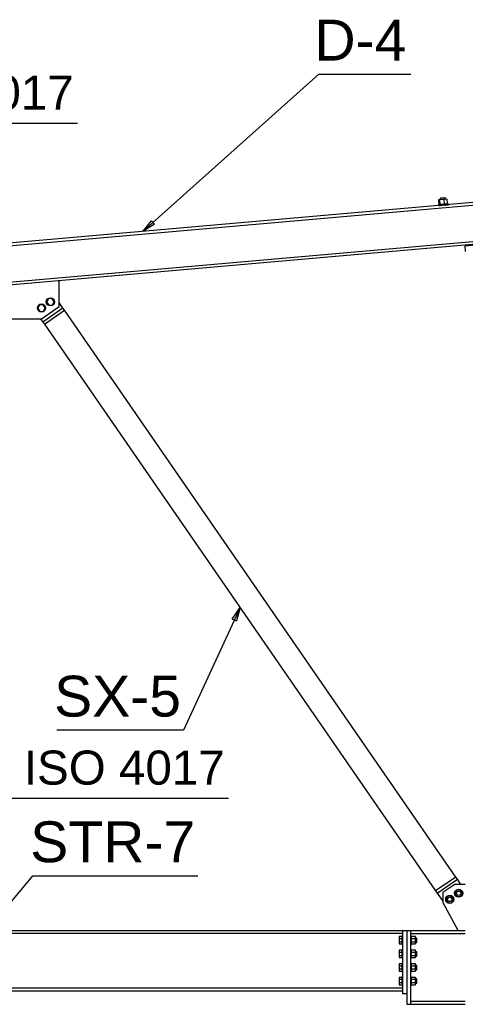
# Paper-space layout 'A0 Advance Steel' of a CAD drawing. Header units: millimetres. Extents: x -21 to 1320, y -7 to 928.
# Tile 79 of 134: x 690 to 723, y 322 to 394. Entities that reach past the tile are written whole.
import ezdxf

# ---------------------------------------------------------------- set-up
doc = ezdxf.new("R2010")
doc.units = ezdxf.units.MM
doc.layers.get('0').update_dxf_attribs({"linetype": 'CONTINUOUS'})
for name, color, linetype in [('AS_Belki', 145, 'CONTINUOUS'), ('AS_Blachy', 30, 'CONTINUOUS'), ('AS_Sruby', 9, 'CONTINUOUS')]:
    doc.layers.add(name, color=color, linetype=linetype)
doc.styles.add('Arial', font='arial.ttf', dxfattribs={"height": 150})

psp = doc.layouts.new('A0 Advance Steel')

# ---------------------------------------------------------------- linework, layer by layer
at = {"color": 0, "linetype": 'ByBlock', "lineweight": -2}
for p, q in [((698.909, 378.224), (699.543, 379.015)), ((699.765, 378.766), (698.909, 378.224)), ((699.765, 378.766), (699.543, 379.015)), ((705.462, 349.782), (706.032, 350.62)), ((706.032, 350.62), (705.765, 349.642)), ((705.462, 349.782), (705.765, 349.642))]:
    psp.add_line(p, q, dxfattribs=at)
at = {"color": 7}
for points in [[(698.909, 378.224), (711.816, 389.767), (718.569, 389.767)], [(656.27, 372.738), (660.119, 386.165), (694.093, 386.165)], [(706.032, 350.62), (701.892, 341.622), (692.575, 341.622)], [(656.17, 324.707), (671.205, 336.629), (705.179, 336.629)], [(687.44, 326.907), (690.821, 330.934), (702.93, 330.934)]]:
    psp.add_lwpolyline(points, dxfattribs=at)
at = {"layer": 'AS_Belki', "linetype": 'Continuous', "ltscale": 0.25}
for p, q in [((789.77, 386.173), (656.01, 374.471)), ((656.01, 374.29), (789.77, 385.993)), ((789.77, 383.302), (656.01, 371.6)), ((656.01, 371.419), (789.77, 383.122)), ((721.873, 330.848), (693.152, 372.439)), ((691.671, 371.416), (720.392, 329.825)), ((717.97, 326.907), (655.91, 326.907)), ((655.91, 326.723), (717.97, 326.723)), ((722.57, 326.907), (718.57, 326.907)), ((718.57, 326.703), (722.57, 326.703)), ((717.97, 322.691), (655.91, 322.691)), ((655.91, 322.507), (717.97, 322.507)), ((722.57, 321.711), (718.57, 321.711)), ((718.57, 321.507), (722.57, 321.507))]:
    psp.add_line(p, q, dxfattribs=at)
at = {"layer": 'AS_Blachy', "linetype": 'Continuous', "ltscale": 0.25}
for p, q in [((725.735, 377.429), (722.535, 377.149)), ((722.535, 377.149), (722.57, 376.751)), ((692.75, 372.718), (692.75, 374.634)), ((693.039, 372.603), (692.75, 373.021)), ((691.45, 371.818), (692.75, 372.718)), ((693.039, 372.603), (691.557, 371.58)), ((691.671, 371.416), (693.152, 372.439)), ((693.152, 372.439), (693.039, 372.603)), ((688.25, 371.818), (691.45, 371.818)), ((691.393, 371.818), (691.557, 371.58)), ((691.557, 371.58), (691.671, 371.416)), ((721.873, 330.848), (720.392, 329.825)), ((720.506, 329.66), (721.987, 330.683)), ((721.81, 330.307), (720.91, 329.707)), ((722.57, 330.307), (721.81, 330.307)), ((721.987, 330.683), (721.873, 330.848)), ((722.247, 330.307), (721.987, 330.683)), ((720.392, 329.825), (720.506, 329.66)), ((720.506, 329.66), (720.91, 329.075)), ((720.91, 329.707), (720.91, 328.967)), ((720.91, 328.967), (722.05, 326.907)), ((718.27, 326.907), (717.97, 326.907)), ((717.97, 326.907), (717.97, 322.307)), ((718.57, 326.907), (718.27, 326.907)), ((718.27, 326.907), (718.27, 322.307)), ((718.57, 321.507), (718.57, 326.907)), ((717.97, 322.307), (718.27, 322.307)), ((718.27, 322.307), (718.27, 321.507)), ((718.27, 321.507), (718.57, 321.507))]:
    psp.add_line(p, q, dxfattribs=at)
at = {"layer": 'AS_Sruby', "linetype": 'Continuous', "ltscale": 0.25}
for p, q in [((720.584, 380.181), (720.589, 380.121)), ((720.594, 380.181), (720.584, 380.181)), ((720.619, 380.184), (720.594, 380.181)), ((720.7, 380.552), (720.6, 380.543)), ((720.6, 380.543), (720.631, 380.185)), ((720.656, 380.187), (720.619, 380.184)), ((720.704, 380.191), (720.656, 380.187)), ((720.661, 380.127), (720.71, 380.131)), ((721.021, 380.58), (720.7, 380.552)), ((720.732, 380.193), (720.7, 380.552)), ((720.762, 380.196), (720.704, 380.191)), ((720.768, 380.136), (720.71, 380.131)), ((720.732, 380.656), (720.713, 380.654)), ((720.713, 380.654), (720.722, 380.554)), ((720.778, 380.66), (720.732, 380.656)), ((720.738, 380.134), (720.757, 380.135)), ((720.777, 380.137), (720.758, 380.136)), ((720.828, 380.202), (720.762, 380.196)), ((720.833, 380.142), (720.768, 380.136)), ((720.777, 380.137), (720.823, 380.141)), ((720.845, 380.666), (720.778, 380.66)), ((720.898, 380.208), (720.828, 380.202)), ((720.903, 380.148), (720.833, 380.142)), ((720.89, 380.147), (720.833, 380.142)), ((720.922, 380.672), (720.845, 380.666)), ((720.97, 380.214), (720.898, 380.208)), ((720.975, 380.155), (720.903, 380.148)), ((720.997, 380.679), (720.922, 380.672)), ((720.975, 380.155), (720.967, 380.154)), ((721.042, 380.221), (720.97, 380.214)), ((721.047, 380.161), (720.975, 380.155)), ((721.059, 380.685), (720.997, 380.679)), ((721.241, 380.599), (721.021, 380.58)), ((721.052, 380.222), (721.021, 380.58)), ((721.11, 380.227), (721.042, 380.221)), ((721.042, 380.16), (721.105, 380.166)), ((721.115, 380.167), (721.047, 380.161)), ((721.099, 380.688), (721.059, 380.685)), ((721.111, 380.689), (721.099, 380.688)), ((721.105, 380.166), (721.145, 380.169)), ((721.172, 380.232), (721.11, 380.227)), ((721.12, 380.589), (721.111, 380.689)), ((721.115, 380.167), (721.177, 380.172)), ((721.156, 380.17), (721.145, 380.169)), ((721.205, 380.175), (721.157, 380.17)), ((721.225, 380.237), (721.172, 380.232)), ((721.177, 380.172), (721.23, 380.177)), ((721.205, 380.175), (721.253, 380.179)), ((721.268, 380.24), (721.225, 380.237)), ((721.23, 380.177), (721.273, 380.181)), ((721.273, 380.241), (721.241, 380.599)), ((721.29, 380.182), (721.253, 380.179)), ((721.299, 380.243), (721.268, 380.24)), ((721.304, 380.183), (721.273, 380.181)), ((721.29, 380.182), (721.315, 380.184)), ((721.317, 380.245), (721.299, 380.243)), ((721.322, 380.185), (721.304, 380.183)), ((721.315, 380.184), (721.325, 380.185)), ((721.32, 380.245), (721.317, 380.245)), ((721.325, 380.185), (721.32, 380.245)), ((721.322, 380.185), (721.325, 380.185)), ((691.964, 373.28), (691.849, 373.038)), ((691.849, 373.038), (692.001, 372.818)), ((692.23, 373.301), (691.964, 373.28)), ((692.382, 373.081), (692.23, 373.301)), ((692.268, 372.84), (692.382, 373.081)), ((691.305, 372.825), (691.191, 372.583)), ((691.191, 372.583), (691.343, 372.363)), ((691.572, 372.847), (691.305, 372.825)), ((691.343, 372.363), (691.609, 372.385)), ((691.724, 372.627), (691.572, 372.847)), ((691.609, 372.385), (691.724, 372.627)), ((692.001, 372.818), (692.268, 372.84)), ((721.935, 329.879), (721.82, 329.637)), ((721.82, 329.637), (721.972, 329.417)), ((722.202, 329.9), (721.935, 329.879)), ((722.354, 329.68), (722.202, 329.9)), ((722.239, 329.438), (722.354, 329.68)), ((721.277, 329.424), (721.162, 329.182)), ((721.162, 329.182), (721.314, 328.962)), ((721.543, 329.446), (721.277, 329.424)), ((721.314, 328.962), (721.581, 328.984)), ((721.695, 329.226), (721.543, 329.446)), ((721.581, 328.984), (721.695, 329.226)), ((721.972, 329.417), (722.239, 329.438)), ((717.91, 326.475), (717.71, 326.475)), ((717.71, 326.475), (717.71, 326.341)), ((717.71, 326.341), (717.91, 326.341)), ((717.71, 326.341), (717.71, 326.074)), ((717.91, 326.074), (717.71, 326.074)), ((717.71, 326.074), (717.71, 325.94)), ((717.71, 325.94), (717.91, 325.94)), ((717.97, 326.507), (717.91, 326.507)), ((717.91, 326.507), (717.91, 326.502)), ((717.91, 326.502), (717.91, 326.484)), ((717.91, 326.484), (717.91, 326.457)), ((717.91, 326.457), (717.91, 326.419)), ((717.91, 326.419), (717.91, 326.374)), ((717.91, 326.374), (717.91, 326.322)), ((717.91, 326.322), (717.91, 326.266)), ((717.91, 326.266), (717.91, 326.207)), ((717.91, 326.207), (717.91, 326.149)), ((717.91, 326.149), (717.91, 326.092)), ((717.91, 326.092), (717.91, 326.041)), ((717.91, 326.041), (717.91, 325.995)), ((717.91, 325.995), (717.91, 325.958)), ((717.91, 325.958), (717.91, 325.93)), ((717.91, 325.93), (717.91, 325.913)), ((717.91, 325.913), (717.91, 325.907)), ((717.91, 325.907), (717.97, 325.907)), ((718.63, 326.507), (718.57, 326.507)), ((718.57, 325.907), (718.63, 325.907)), ((718.63, 326.502), (718.63, 326.507)), ((718.63, 326.484), (718.63, 326.502)), ((718.63, 326.457), (718.63, 326.484)), ((718.926, 326.475), (718.63, 326.475)), ((718.63, 326.419), (718.63, 326.457)), ((718.63, 326.374), (718.63, 326.419)), ((718.63, 326.322), (718.63, 326.374)), ((718.63, 326.341), (718.926, 326.341)), ((718.63, 326.266), (718.63, 326.322)), ((718.63, 326.207), (718.63, 326.266)), ((718.63, 326.149), (718.63, 326.207)), ((718.63, 326.092), (718.63, 326.149)), ((718.63, 326.041), (718.63, 326.092)), ((718.926, 326.074), (718.63, 326.074)), ((718.63, 325.995), (718.63, 326.041)), ((718.63, 325.958), (718.63, 325.995)), ((718.63, 325.93), (718.63, 325.958)), ((718.63, 325.94), (718.926, 325.94)), ((718.63, 325.913), (718.63, 325.93)), ((718.63, 325.907), (718.63, 325.913)), ((718.926, 326.341), (718.926, 326.475)), ((719.01, 326.367), (718.926, 326.367)), ((718.926, 326.074), (718.926, 326.341)), ((718.926, 325.94), (718.926, 326.074)), ((718.926, 326.047), (719.01, 326.047)), ((719.01, 326.355), (719.01, 326.367)), ((719.01, 326.32), (719.01, 326.355)), ((719.01, 326.269), (719.01, 326.32)), ((719.01, 326.207), (719.01, 326.269)), ((719.01, 326.146), (719.01, 326.207)), ((719.01, 326.094), (719.01, 326.146)), ((719.01, 326.059), (719.01, 326.094)), ((719.01, 326.047), (719.01, 326.059)), ((717.91, 325.475), (717.71, 325.475)), ((717.71, 325.475), (717.71, 325.341)), ((717.71, 325.341), (717.91, 325.341)), ((717.71, 325.341), (717.71, 325.074)), ((717.97, 325.507), (717.91, 325.507)), ((717.91, 325.507), (717.91, 325.502)), ((717.91, 325.502), (717.91, 325.484)), ((717.91, 325.484), (717.91, 325.457)), ((717.91, 325.457), (717.91, 325.419)), ((717.91, 325.419), (717.91, 325.374)), ((717.91, 325.374), (717.91, 325.322)), ((717.91, 325.322), (717.91, 325.266)), ((717.91, 325.266), (717.91, 325.207)), ((717.91, 325.207), (717.91, 325.149)), ((718.63, 325.507), (718.57, 325.507)), ((718.63, 325.502), (718.63, 325.507)), ((718.63, 325.484), (718.63, 325.502)), ((718.63, 325.457), (718.63, 325.484)), ((718.926, 325.475), (718.63, 325.475)), ((718.63, 325.419), (718.63, 325.457)), ((718.63, 325.374), (718.63, 325.419)), ((718.63, 325.322), (718.63, 325.374)), ((718.63, 325.341), (718.926, 325.341)), ((718.63, 325.266), (718.63, 325.322)), ((718.63, 325.207), (718.63, 325.266)), ((718.63, 325.149), (718.63, 325.207)), ((718.926, 325.341), (718.926, 325.475)), ((719.01, 325.367), (718.926, 325.367)), ((718.926, 325.074), (718.926, 325.341)), ((719.01, 325.355), (719.01, 325.367)), ((719.01, 325.32), (719.01, 325.355)), ((719.01, 325.269), (719.01, 325.32)), ((719.01, 325.207), (719.01, 325.269)), ((719.01, 325.146), (719.01, 325.207)), ((717.91, 325.074), (717.71, 325.074)), ((717.71, 325.074), (717.71, 324.94)), ((717.71, 324.94), (717.91, 324.94)), ((717.91, 324.475), (717.71, 324.475)), ((717.71, 324.475), (717.71, 324.341)), ((717.91, 325.149), (717.91, 325.092)), ((717.91, 325.092), (717.91, 325.041)), ((717.91, 325.041), (717.91, 324.995)), ((717.91, 324.995), (717.91, 324.958)), ((717.91, 324.958), (717.91, 324.93)), ((717.91, 324.93), (717.91, 324.913)), ((717.91, 324.913), (717.91, 324.907)), ((717.91, 324.907), (717.97, 324.907)), ((717.97, 324.507), (717.91, 324.507)), ((717.91, 324.507), (717.91, 324.502)), ((717.91, 324.502), (717.91, 324.484)), ((717.91, 324.484), (717.91, 324.457)), ((717.91, 324.457), (717.91, 324.419)), ((718.57, 324.907), (718.63, 324.907)), ((718.63, 324.507), (718.57, 324.507)), ((718.63, 325.092), (718.63, 325.149)), ((718.63, 325.041), (718.63, 325.092)), ((718.926, 325.074), (718.63, 325.074)), ((718.63, 324.995), (718.63, 325.041)), ((718.63, 324.958), (718.63, 324.995)), ((718.63, 324.93), (718.63, 324.958)), ((718.63, 324.94), (718.926, 324.94)), ((718.63, 324.913), (718.63, 324.93)), ((718.63, 324.907), (718.63, 324.913)), ((718.63, 324.502), (718.63, 324.507)), ((718.63, 324.484), (718.63, 324.502)), ((718.63, 324.457), (718.63, 324.484)), ((718.926, 324.475), (718.63, 324.475)), ((718.63, 324.419), (718.63, 324.457)), ((718.926, 324.94), (718.926, 325.074)), ((718.926, 325.047), (719.01, 325.047)), ((718.926, 324.341), (718.926, 324.475)), ((719.01, 325.094), (719.01, 325.146)), ((719.01, 325.059), (719.01, 325.094)), ((719.01, 325.047), (719.01, 325.059)), ((717.71, 324.341), (717.91, 324.341)), ((717.71, 324.341), (717.71, 324.074)), ((717.91, 324.074), (717.71, 324.074)), ((717.71, 324.074), (717.71, 323.94)), ((717.71, 323.94), (717.91, 323.94)), ((717.91, 324.419), (717.91, 324.374)), ((717.91, 324.374), (717.91, 324.322)), ((717.91, 324.322), (717.91, 324.266)), ((717.91, 324.266), (717.91, 324.207)), ((717.91, 324.207), (717.91, 324.149)), ((717.91, 324.149), (717.91, 324.092)), ((717.91, 324.092), (717.91, 324.041)), ((717.91, 324.041), (717.91, 323.995)), ((717.91, 323.995), (717.91, 323.958)), ((717.91, 323.958), (717.91, 323.93)), ((717.91, 323.93), (717.91, 323.913)), ((717.91, 323.913), (717.91, 323.907)), ((717.91, 323.907), (717.97, 323.907)), ((718.57, 323.907), (718.63, 323.907)), ((718.63, 324.374), (718.63, 324.419)), ((718.63, 324.322), (718.63, 324.374)), ((718.63, 324.341), (718.926, 324.341)), ((718.63, 324.266), (718.63, 324.322)), ((718.63, 324.207), (718.63, 324.266)), ((718.63, 324.149), (718.63, 324.207)), ((718.63, 324.092), (718.63, 324.149)), ((718.63, 324.041), (718.63, 324.092)), ((718.926, 324.074), (718.63, 324.074)), ((718.63, 323.995), (718.63, 324.041)), ((718.63, 323.958), (718.63, 323.995)), ((718.63, 323.93), (718.63, 323.958)), ((718.63, 323.94), (718.926, 323.94)), ((718.63, 323.913), (718.63, 323.93)), ((718.63, 323.907), (718.63, 323.913)), ((719.01, 324.367), (718.926, 324.367)), ((718.926, 324.074), (718.926, 324.341)), ((718.926, 323.94), (718.926, 324.074)), ((718.926, 324.047), (719.01, 324.047)), ((719.01, 324.355), (719.01, 324.367)), ((719.01, 324.32), (719.01, 324.355)), ((719.01, 324.269), (719.01, 324.32)), ((719.01, 324.207), (719.01, 324.269)), ((719.01, 324.146), (719.01, 324.207)), ((719.01, 324.094), (719.01, 324.146)), ((719.01, 324.059), (719.01, 324.094)), ((719.01, 324.047), (719.01, 324.059)), ((717.91, 323.475), (717.71, 323.475)), ((717.71, 323.475), (717.71, 323.341)), ((717.71, 323.341), (717.91, 323.341)), ((717.71, 323.341), (717.71, 323.074)), ((717.91, 323.074), (717.71, 323.074)), ((717.71, 323.074), (717.71, 322.94)), ((717.97, 323.507), (717.91, 323.507)), ((717.91, 323.507), (717.91, 323.502)), ((717.91, 323.502), (717.91, 323.484)), ((717.91, 323.484), (717.91, 323.457)), ((717.91, 323.457), (717.91, 323.419)), ((717.91, 323.419), (717.91, 323.374)), ((717.91, 323.374), (717.91, 323.322)), ((717.91, 323.322), (717.91, 323.266)), ((717.91, 323.266), (717.91, 323.207)), ((717.91, 323.207), (717.91, 323.149)), ((717.91, 323.149), (717.91, 323.092)), ((717.91, 323.092), (717.91, 323.041)), ((717.91, 323.041), (717.91, 322.995)), ((718.63, 323.507), (718.57, 323.507)), ((718.63, 323.502), (718.63, 323.507)), ((718.63, 323.484), (718.63, 323.502)), ((718.63, 323.457), (718.63, 323.484)), ((718.926, 323.475), (718.63, 323.475)), ((718.63, 323.419), (718.63, 323.457)), ((718.63, 323.374), (718.63, 323.419)), ((718.63, 323.322), (718.63, 323.374)), ((718.63, 323.341), (718.926, 323.341)), ((718.63, 323.266), (718.63, 323.322)), ((718.63, 323.207), (718.63, 323.266)), ((718.63, 323.149), (718.63, 323.207)), ((718.63, 323.092), (718.63, 323.149)), ((718.63, 323.041), (718.63, 323.092)), ((718.926, 323.074), (718.63, 323.074)), ((718.63, 322.995), (718.63, 323.041)), ((718.926, 323.341), (718.926, 323.475)), ((719.01, 323.367), (718.926, 323.367)), ((718.926, 323.074), (718.926, 323.341)), ((718.926, 322.94), (718.926, 323.074)), ((718.926, 323.047), (719.01, 323.047)), ((719.01, 323.355), (719.01, 323.367)), ((719.01, 323.32), (719.01, 323.355)), ((719.01, 323.269), (719.01, 323.32)), ((719.01, 323.207), (719.01, 323.269)), ((719.01, 323.146), (719.01, 323.207)), ((719.01, 323.094), (719.01, 323.146)), ((719.01, 323.059), (719.01, 323.094)), ((719.01, 323.047), (719.01, 323.059)), ((717.71, 322.94), (717.91, 322.94)), ((717.91, 322.995), (717.91, 322.958)), ((717.91, 322.958), (717.91, 322.93)), ((717.91, 322.93), (717.91, 322.913)), ((717.91, 322.913), (717.91, 322.907)), ((717.91, 322.907), (717.97, 322.907)), ((718.57, 322.907), (718.63, 322.907)), ((718.63, 322.958), (718.63, 322.995)), ((718.63, 322.93), (718.63, 322.958)), ((718.63, 322.94), (718.926, 322.94)), ((718.63, 322.913), (718.63, 322.93)), ((718.63, 322.907), (718.63, 322.913))]:
    psp.add_line(p, q, dxfattribs=at)
for centre, radius in [((691.457, 372.605), 0.3), ((692.116, 373.06), 0.3), ((721.429, 329.204), 0.3), ((722.087, 329.659), 0.3), ((722.087, 329.659), 0.16), ((721.429, 329.204), 0.16)]:
    psp.add_circle(centre, radius, dxfattribs=at)

# ---------------------------------------------------------------- texts
at = {"color": 7, "style": 'Arial'}
for s, height, p in [('D-4', 3, (711.493, 390.767)), ('M16x55 EN ISO 4017', 2.5, (659.86, 387.165)), ('SX-5', 3, (692.387, 342.622)), ('M16x50 EN ISO 4017', 2.5, (670.946, 337.629)), ('STR-7', 3, (690.633, 331.934))]:
    psp.add_text(s, height=height, dxfattribs=at).set_placement(p)

doc.saveas('drawing.dxf')
